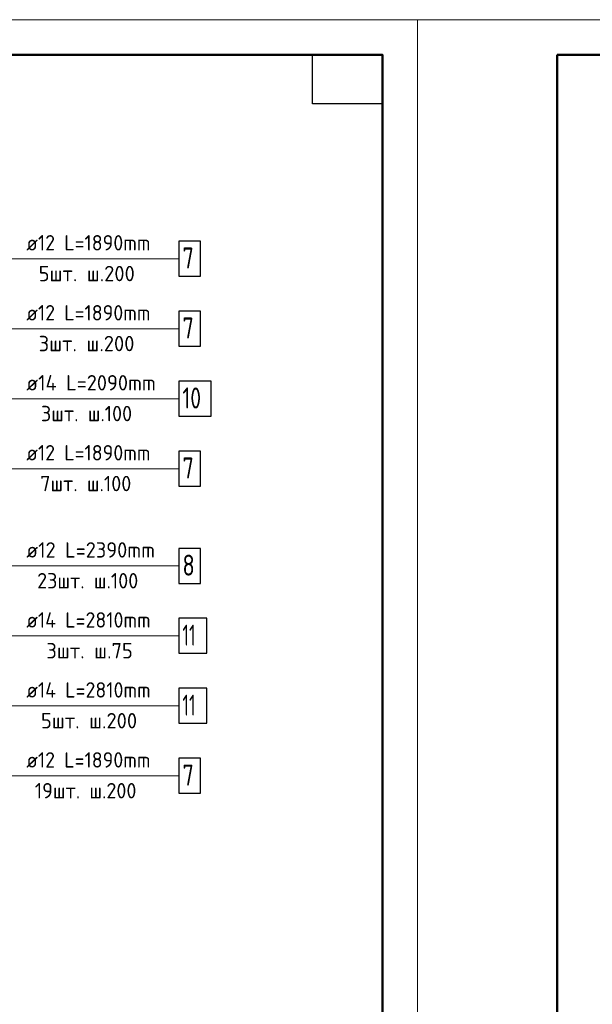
# Model space of a CAD drawing. Header units: millimetres. Extents: x 40580 to 1167576, y -220995 to 81020.
# Tile 233 of 256: x 664186 to 672368, y -112736 to -98668. Entities that reach past the tile are written whole.
import ezdxf

# ---------------------------------------------------------------- set-up
doc = ezdxf.new("R2010")
doc.units = ezdxf.units.MM
for name, color, linetype, lineweight in [('Standard', 7, 'Continuous', 25), ('ДОП Верх по Х', 7, 'Continuous', 25), ('Позиционная метка номер позиции', 7, 'Continuous', 13)]:
    doc.layers.add(name, color=color, linetype=linetype, lineweight=lineweight)
doc.styles.add('ISOCPEUR', font='isocpeur.ttf')

msp = doc.modelspace()

# ---------------------------------------------------------------- linework, layer by layer
at = {"layer": 'Standard', "color": 7, "linetype": 'Continuous', "lineweight": 13, "transparency": 33554687}
for points in [[(648868.3, -128368.4), (669868.3, -128368.4), (669868.3, -98668.4), (648868.3, -98668.4), (648868.3, -128368.4)], [(669868.3, -128368.4), (711868.3, -128368.4), (711868.3, -98668.4), (669868.3, -98668.4), (669868.3, -128368.4)]]:
    msp.add_lwpolyline(points, close=True, dxfattribs=at)
at = {"layer": 'Standard', "color": 7, "linetype": 'Continuous', "lineweight": 50, "transparency": 33554687}
for points in [[(650868.3, -99168.4), (669368.3, -99168.4), (669368.3, -127868.4), (650868.3, -127868.4), (650868.3, -99168.4)], [(671868.3, -99168.4), (711368.3, -99168.4), (711368.3, -127868.4), (671868.3, -127868.4), (671868.3, -99168.4)]]:
    msp.add_lwpolyline(points, close=True, dxfattribs=at)
at = {"layer": 'Standard', "color": 7, "linetype": 'Continuous', "lineweight": 25, "transparency": 33554687}
msp.add_lwpolyline([(669368.3, -99168.4), (669368.3, -99868.4), (668368.3, -99868.4), (668368.3, -99168.4), (669368.3, -99168.4)], close=True, dxfattribs=at)
at = {"layer": 'ДОП Верх по Х', "color": 7, "linetype": 'Continuous', "lineweight": 13, "transparency": 33554687}
for p, q in [((664261.1, -102083.1), (666259.1, -102083.1)), ((664261.1, -103083.1), (666259.1, -103083.1)), ((664261.1, -104083.1), (666281.1, -104083.1)), ((664261.1, -105083.1), (666259.1, -105083.1)), ((664261.1, -106471.3), (666325.1, -106471.3)), ((664261.1, -107471.3), (666325.1, -107471.3)), ((664261.1, -108471.3), (666325.1, -108471.3)), ((664261.1, -109471.3), (666259.1, -109471.3))]:
    msp.add_line(p, q, dxfattribs=at)
at = {"layer": 'ДОП Верх по Х', "color": 7, "linetype": 'Continuous', "lineweight": 25, "transparency": 33554687}
for points in [[(666461.1, -102333.1), (666771.1, -102333.1), (666771.1, -101833.1), (666461.1, -101833.1), (666461.1, -102333.1)], [(666461.1, -103333.1), (666771.1, -103333.1), (666771.1, -102833.1), (666461.1, -102833.1), (666461.1, -103333.1)], [(666461.1, -104333.1), (666921.1, -104333.1), (666921.1, -103833.1), (666461.1, -103833.1), (666461.1, -104333.1)], [(666461.1, -105333.1), (666771.1, -105333.1), (666771.1, -104833.1), (666461.1, -104833.1), (666461.1, -105333.1)], [(666461.1, -106721.3), (666771.1, -106721.3), (666771.1, -106221.3), (666461.1, -106221.3), (666461.1, -106721.3)], [(666461.1, -107721.3), (666861.1, -107721.3), (666861.1, -107221.3), (666461.1, -107221.3), (666461.1, -107721.3)], [(666461.1, -108721.3), (666861.1, -108721.3), (666861.1, -108221.3), (666461.1, -108221.3), (666461.1, -108721.3)], [(666461.1, -109721.3), (666771.1, -109721.3), (666771.1, -109221.3), (666461.1, -109221.3), (666461.1, -109721.3)]]:
    msp.add_lwpolyline(points, dxfattribs=at)
at = {"layer": 'Позиционная метка номер позиции', "color": 7, "linetype": 'Continuous', "lineweight": 13, "transparency": 33554687}
for points in [[(662042.1, -102383.1), (662342.1, -102083.1), (666461.1, -102083.1)], [(661051.1, -102538.1), (661651.1, -103138.1), (661651.1, -104083.1), (666461.1, -104083.1)], [(661661.3, -102583.1), (662161.3, -103083.1), (666461.1, -103083.1)], [(660651.1, -104772.7), (660961.4, -105083.1), (666461.1, -105083.1)], [(660280.1, -105338.1), (660704.3, -105762.4), (660704.3, -106471.3), (666461.1, -106471.3)], [(661111.1, -107142), (661440.4, -107471.3), (666461.1, -107471.3)], [(661811.1, -107866.8), (662415.6, -108471.3), (666461.1, -108471.3)], [(662361.1, -109203.1), (662629.3, -109471.3), (666461.1, -109471.3)]]:
    msp.add_lwpolyline(points, dxfattribs=at)

# ---------------------------------------------------------------- texts
at = {"layer": 'ДОП Верх по Х', "color": 7, "linetype": 'Continuous', "lineweight": 13, "transparency": 33554687, "attachment_point": 7, "style": 'ISOCPEUR'}
for s, insert, char_height, width in [('\\W0.94;ø12 L=1890mm ', (664281.1, -101965.8), 220, 2105.673), ('\\W0.78;7', (666511.1, -102223.1), 300, 326.834), ('\\W0.97;5шт. ш.200 ', (664457.1, -102405.8), 220, 1713.197), ('\\W0.94;ø12 L=1890mm ', (664281.1, -102965.8), 220, 2105.673), ('\\W0.78;7', (666511.1, -103223.1), 300, 326.834), ('\\W0.97;3шт. ш.200 ', (664457.1, -103405.8), 220, 1713.197), ('\\W0.96;ø14 L=2090mm ', (664281.1, -103965.8), 220, 2173.894), ('\\W0.75;10', (666511.1, -104223.1), 300, 472.633), ('\\W0.95;3шт. ш.100 ', (664490.1, -104405.8), 220, 1666.178), ('\\W0.94;ø12 L=1890mm ', (664281.1, -104965.8), 220, 2105.673), ('\\W0.78;7', (666511.1, -105223.1), 300, 326.834), ('\\W0.95;7шт. ш.100 ', (664479.1, -105405.8), 220, 1666.172), ('\\W0.96;ø12 L=2390mm ', (664281.1, -106354), 220, 2152.025), ('\\W0.78;8', (666511.1, -106611.3), 300, 326.834), ('\\W0.95;23шт. ш.100 ', (664435.1, -106794), 220, 1820.761), ('\\W0.94;ø14 L=2810mm ', (664281.1, -107354), 220, 2127.566), ('\\W0.63;11', (666511.1, -107611.3), 300, 393.75), ('\\W0.97;3шт. ш.75 ', (664567.1, -107794), 220, 1558.806), ('\\W0.94;ø14 L=2810mm ', (664281.1, -108354), 220, 2127.566), ('\\W0.63;11', (666511.1, -108611.3), 300, 393.75), ('\\W0.97;5шт. ш.200 ', (664490.1, -108794), 220, 1713.203), ('\\W0.94;ø12 L=1890mm ', (664281.1, -109354), 220, 2105.673), ('\\W0.78;7', (666511.1, -109611.3), 300, 326.834), ('\\W0.95;19шт. ш.200 ', (664402.1, -109794), 220, 1820.774)]:
    msp.add_mtext(s, dxfattribs=dict(at, insert=insert, char_height=char_height, width=width))

doc.saveas('drawing.dxf')
